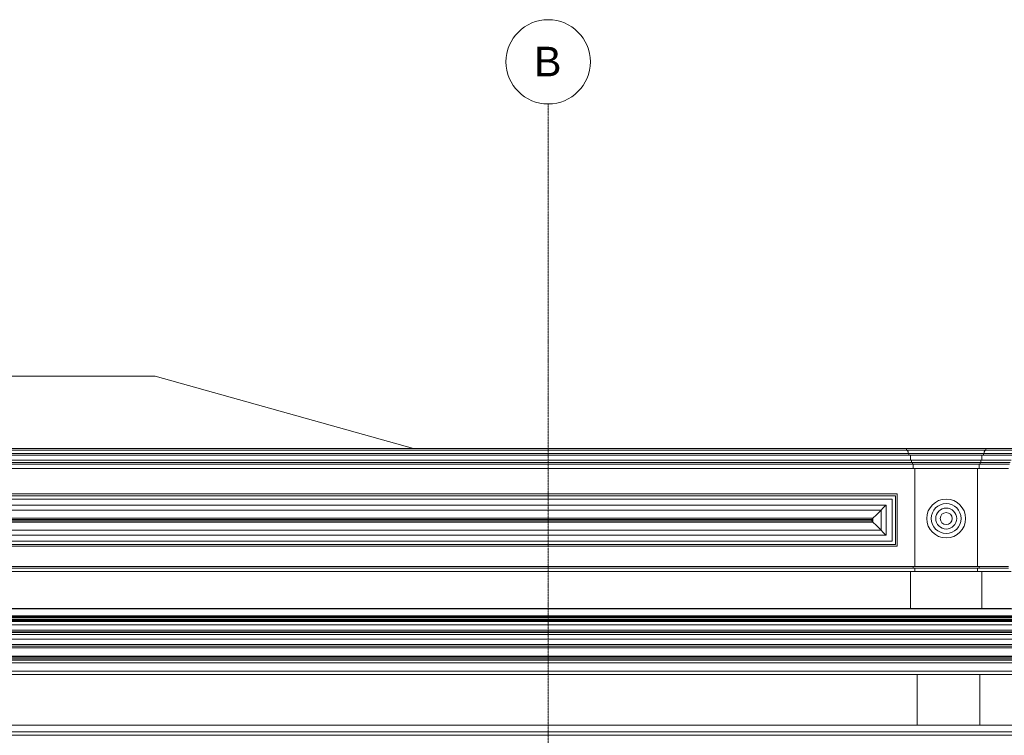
# Model space of a CAD drawing. Header units: millimetres. Extents: x -32192 to 36727, y -1740 to 8822.
# Tile 20 of 23: x 21671 to 27507, y 4578 to 8822. Entities that reach past the tile are written whole.
import ezdxf

# ---------------------------------------------------------------- set-up
doc = ezdxf.new("R2010")
doc.units = ezdxf.units.MM
doc.linetypes.add('_Traço - ponto', pattern=[16, 12, -2, 0, -2])
for name, color, linetype, lineweight in [('A-GENM', 13, 'Continuous', 18), ('A-ROOF', 132, 'Continuous', 18), ('S-GRID', 1, 'Continuous', 9), ('S-GRID-IDEN', 1, 'Continuous', 9)]:
    doc.layers.add(name, color=color, linetype=linetype, lineweight=lineweight)
doc.styles.add('Arial_2', font='arial.ttf', dxfattribs={"height": 175})

# ---------------------------------------------------------------- blocks, each defined once
blk = doc.blocks.new('Generic Models 18 - Generic Models 18-3077073-ELEVAÇÃO 2 - FACHADA DE IMPLANTAÇÃO')
at = {"layer": 'A-GENM'}
for p, q in [((-17744.9, 6009.1), (-3840, 6009.1)), ((-3850.2, 5998.9), (-17734.7, 5998.9)), ((-3870.2, 5978.9), (-17714.7, 5978.9)), ((-3870.2, 5729.2), (-3870.2, 5978.9)), ((-3850.2, 5709.2), (-3850.2, 5998.9)), ((-3840, 6009.1), (-3840, 5699.1)), ((-3906, 5943.1), (-17678.9, 5943.1)), ((-17649.3, 5913.5), (-3935.5, 5913.5)), ((-3935.5, 5913.5), (-3935.5, 5794.6)), ((-3906, 5765), (-3906, 5943.1)), ((-17601.7, 5865.9), (-3983.2, 5865.9)), ((-3983.2, 5842.2), (-17601.7, 5842.2)), ((-17594.2, 5858.4), (-3990.7, 5858.4)), ((-3990.7, 5849.8), (-17594.2, 5849.8)), ((-3990.7, 5858.4), (-3990.7, 5849.8)), ((-3983.2, 5865.9), (-3983.2, 5842.2)), ((-3935.5, 5794.6), (-17649.3, 5794.6)), ((-3870.2, 5729.2), (-17714.7, 5729.2)), ((-17678.9, 5765), (-3906, 5765)), ((-17744.9, 5699.1), (-3840, 5699.1)), ((-3850.2, 5709.2), (-17734.7, 5709.2))]:
    blk.add_line(p, q, dxfattribs=at)
for points in [[(-3935.5, 5913.5), (-3940.6, 5908.4), (-3951.1, 5898), (-3967.3, 5881.7), (-3978, 5871.1), (-3983.2, 5865.9)], [(-3983.2, 5842.2), (-3977.9, 5837), (-3967.4, 5826.4), (-3951, 5810.1), (-3940.7, 5799.6), (-3935.5, 5794.6)]]:
    blk.add_open_spline(points, degree=3, dxfattribs=at)
for points, knots in [([(-3906, 5943.1), (-3908, 5941), (-3911.4, 5937.7), (-3916.2, 5932.8), (-3920.1, 5929), (-3924, 5925.1), (-3929.2, 5919.9), (-3933.1, 5916.1), (-3935.5, 5913.5)], [0, 0, 0, 0, 0.25, 0.375, 0.5, 0.625, 0.75, 1, 1, 1, 1]), ([(-3983.2, 5865.9), (-3984.2, 5864.9), (-3986.1, 5863), (-3988, 5861), (-3989.3, 5859.8), (-3990.2, 5858.9), (-3990.6, 5858.5), (-3990.8, 5858.3)], [0, 0, 0, 0, 0.1666667, 0.3333333, 0.4166667, 0.5, 0.6167262, 0.6167262, 0.6167262, 0.6167262]), ([(-3990.8, 5849.8), (-3990.6, 5849.6), (-3990.2, 5849.2), (-3989.3, 5848.3), (-3988, 5847.1), (-3986.1, 5845.1), (-3984.2, 5843.2), (-3983.2, 5842.2)], [-0.6167262, -0.6167262, -0.6167262, -0.6167262, -0.5, -0.4166667, -0.3333333, -0.1666667, 0, 0, 0, 0]), ([(-3935.5, 5794.6), (-3933, 5792.1), (-3929.2, 5788.2), (-3924, 5783), (-3920.1, 5779.1), (-3916.2, 5775.3), (-3911.3, 5770.4), (-3908, 5767), (-3906, 5765)], [-1, -1, -1, -1, -0.75, -0.625, -0.5, -0.375, -0.25, 0, 0, 0, 0])]:
    blk.add_open_spline(points, degree=3, knots=knots, dxfattribs=at)
blk = doc.blocks.new('Generic Models 19 - Generic Models 19-3087287-ELEVAÇÃO 2 - FACHADA DE IMPLANTAÇÃO')
at = {"layer": 'A-GENM'}
for p, q in [((-17744.9, 6249.4), (-8734.9, 6249.4)), ((-17734.9, 6279.4), (-3785, 6279.4)), ((-17734.9, 6269.4), (-3785, 6269.4)), ((-3775, 6249.4), (-8734.9, 6249.4)), ((-3785, 6279.4), (-3313.4, 6279.4)), ((-3785, 6269.4), (-3785, 6279.4)), ((-3313.4, 6269.4), (-3785, 6269.4)), ((-3323.4, 6249.4), (-3775, 6249.4)), ((-3770, 6239.4), (-3770, 6249.4)), ((-3328.4, 6249.4), (-3328.4, 6239.4)), ((-3150, 6249.4), (-3323.4, 6249.4)), ((-3313.4, 6279.4), (-3140, 6279.4)), ((-3313.4, 6279.4), (-3313.4, 6269.4)), ((-3140, 6269.4), (-3313.4, 6269.4)), ((-17769.9, 6186.9), (-3750, 6186.9)), ((-17764.9, 6196.5), (-3755, 6196.5)), ((-17759.9, 6210), (-3760, 6210)), ((-17749.9, 6239.4), (-3770, 6239.4)), ((-3328.4, 6239.4), (-3770, 6239.4)), ((-3760, 6210), (-3760, 6239.4)), ((-3338.4, 6210), (-3760, 6210)), ((-3755, 6196.5), (-3755, 6210)), ((-3343.4, 6196.5), (-3755, 6196.5)), ((-3750, 6186.9), (-3750, 6196.5)), ((-3348.4, 6186.9), (-3750, 6186.9)), ((-3745, 6160.6), (-3745, 6186.9)), ((-3353.4, 6186.9), (-3353.4, 6160.6)), ((-3348.4, 6196.5), (-3348.4, 6186.9)), ((-3175, 6186.9), (-3348.4, 6186.9)), ((-3343.4, 6210), (-3343.4, 6196.5)), ((-3170, 6196.5), (-3343.4, 6196.5)), ((-3338.4, 6239.4), (-3338.4, 6210)), ((-3165, 6210), (-3338.4, 6210)), ((-3155, 6239.4), (-3328.4, 6239.4)), ((-17774.9, 6160.6), (-3745, 6160.6)), ((-3353.4, 6160.6), (-3745, 6160.6)), ((-3735, 6160.6), (-3735, 5579.1)), ((-3363.4, 5579.1), (-3363.4, 6160.6)), ((-3180, 6160.6), (-3353.4, 6160.6)), ((-3745, 5579.1), (-17774.9, 5579.1)), ((-17774.9, 5569.1), (-3745, 5569.1)), ((-3760, 5549.1), (-17759.9, 5549.1)), ((-3760, 5329.1), (-3760, 5549.1)), ((-3338.4, 5549.1), (-3760, 5549.1)), ((-3745, 5569.1), (-3745, 5579.1)), ((-3353.4, 5579.1), (-3745, 5579.1)), ((-3745, 5569.1), (-3353.4, 5569.1)), ((-3735, 5569.1), (-3735, 5549.1)), ((-3363.4, 5549.1), (-3363.4, 5569.1)), ((-3353.4, 5569.1), (-3353.4, 5579.1)), ((-3180, 5579.1), (-3353.4, 5579.1)), ((-3353.4, 5569.1), (-3180, 5569.1)), ((-3338.4, 5329.1), (-3338.4, 5549.1)), ((-3165, 5549.1), (-3338.4, 5549.1)), ((-17759.9, 5329.1), (-3760, 5329.1)), ((-3760, 5329.1), (-3338.4, 5329.1)), ((-3735, 5329.1), (-3735, 5328.7)), ((-3363.4, 5328.7), (-3363.4, 5329.1)), ((-3338.4, 5329.1), (-3165, 5329.1))]:
    blk.add_line(p, q, dxfattribs=at)
for radius, start, end in [(115.2, 90, 270), (115.2, 270, 90), (88.6, 90, 270), (62.1, 90, 270), (35.6, 90, 270), (88.6, 270, 90), (62.1, 270, 90), (35.6, 270, 90)]:
    blk.add_arc((-3549.2, 5863.5), radius, start, end, dxfattribs=at)
for points, knots in [([(-3775, 6249.4), (-3774.2, 6251.8), (-3773.8, 6255.9), (-3775, 6260.3), (-3776.2, 6262.7), (-3777.6, 6264.9), (-3779.9, 6267.3), (-3782.1, 6268.8), (-3783.3, 6269.4)], [0, 0, 0, 0, 0.333333, 0.5, 0.583333, 0.666667, 0.833333, 1, 1, 1, 1]), ([(-3315.2, 6269.4), (-3316.4, 6268.8), (-3318.6, 6267.3), (-3320.8, 6264.9), (-3322.3, 6262.7), (-3323.4, 6260.3), (-3324.6, 6255.9), (-3324.3, 6251.8), (-3323.4, 6249.4)], [-1, -1, -1, -1, -0.833333, -0.666667, -0.583333, -0.5, -0.333333, 0, 0, 0, 0])]:
    blk.add_open_spline(points, degree=3, knots=knots, dxfattribs=at)
blk = doc.blocks.new('Generic Models 17 - Generic Models 17-3093004-ELEVAÇÃO 2 - FACHADA DE IMPLANTAÇÃO')
at = {"layer": 'A-GENM'}
for p, q in [((-3350.1, 4938.7), (-3721.6, 4938.7)), ((-3721.6, 4938.7), (-3721.6, 4638.7)), ((-3350.1, 4638.7), (-3350.1, 4938.7))]:
    blk.add_line(p, q, dxfattribs=at)
blk = doc.blocks.new('ORNAMENTO SUPERIOR - ORNAMENTO SUPERIOR-4323885-ELEVAÇÃO 2 - FACHADA DE IMPLANTAÇÃO')
at = {"layer": 'A-GENM'}
for p, q in [((-18632.3, 5328.7), (-2874.7, 5328.7)), ((-2874.7, 5287.4), (-18632.3, 5287.4)), ((-2884.7, 5282.4), (-18622.3, 5282.4)), ((-2889.7, 5277.4), (-18617.3, 5277.4)), ((-2894.7, 5267.4), (-18612.3, 5267.4)), ((-2909.7, 5262.4), (-18597.3, 5262.4)), ((-2914.7, 5257.4), (-18592.3, 5257.4)), ((-2919.7, 5252.4), (-18587.3, 5252.4)), ((-2924.7, 5232.4), (-18582.3, 5232.4)), ((-2934.7, 5202.4), (-18572.3, 5202.4)), ((-18566, 5176.7), (-2941, 5176.7)), ((-2944.7, 5192.4), (-18562.3, 5192.4)), ((-18552.3, 5187.4), (-2954.7, 5187.4)), ((-18545.5, 5147.5), (-2961.4, 5147.5)), ((-2960.8, 5116.7), (-18546.2, 5116.7)), ((-2970.8, 5106.7), (-18536.2, 5106.7)), ((-2980.8, 5096.7), (-18526.2, 5096.7)), ((-2990.8, 5046.7), (-18516.2, 5046.7)), ((-18456.2, 5041.7), (-3050.8, 5041.7)), ((-18452.1, 5031.7), (-3054.9, 5031.7)), ((-3100.8, 5023.7), (-18406.2, 5023.7)), ((-3108.8, 5008.7), (-18398.2, 5008.7)), ((-3138.8, 4958.7), (-18368.2, 4958.7)), ((-3721.6, 4938.7), (-17784.9, 4938.7)), ((-3148.8, 4938.7), (-3350.1, 4938.7))]:
    blk.add_line(p, q, dxfattribs=at)
blk = doc.blocks.new('ORNAMENTO 2 - ORNAMENTO 2-4325827-ELEVAÇÃO 2 - FACHADA DE IMPLANTAÇÃO')
at = {"layer": 'A-GENM'}
for p, q in [((-18348.5, 4638.7), (-3058.4, 4638.7)), ((-3058.4, 4598), (-18348.5, 4598)), ((-3088.4, 4578), (-18348.5, 4578))]:
    blk.add_line(p, q, dxfattribs=at)
blk = doc.blocks.new('Grid - Head Grid-11506-ELEVAÇÃO 2 - FACHADA DE IMPLANTAÇÃO')
at = {"layer": 'S-GRID-IDEN'}
blk.add_circle((-673.5, 8571.9), 250, dxfattribs=at)

msp = doc.modelspace()

# ---------------------------------------------------------------- linework, layer by layer
at = {"layer": 'A-ROOF'}
for p in [(17992.1, 6708.1), (24005.2, 6279.4)]:
    msp.add_line(p, (22474.1, 6708.1), dxfattribs=at)
at = {"layer": 'S-GRID', "linetype": '_Traço - ponto'}
msp.add_line((24803, -1519.9), (24803, 8321.9), dxfattribs=at)

# ---------------------------------------------------------------- block references
at = {"layer": 'A-GENM'}
for name in ['Generic Models 19 - Generic Models 19-3087287-ELEVAÇÃO 2 - FACHADA DE IMPLANTAÇÃO', 'Generic Models 18 - Generic Models 18-3077073-ELEVAÇÃO 2 - FACHADA DE IMPLANTAÇÃO', 'ORNAMENTO SUPERIOR - ORNAMENTO SUPERIOR-4323885-ELEVAÇÃO 2 - FACHADA DE IMPLANTAÇÃO', 'Generic Models 17 - Generic Models 17-3093004-ELEVAÇÃO 2 - FACHADA DE IMPLANTAÇÃO', 'ORNAMENTO 2 - ORNAMENTO 2-4325827-ELEVAÇÃO 2 - FACHADA DE IMPLANTAÇÃO']:
    msp.add_blockref(name, (30711.4, 0), dxfattribs=at)
at = {"layer": 'S-GRID-IDEN'}
msp.add_blockref('Grid - Head Grid-11506-ELEVAÇÃO 2 - FACHADA DE IMPLANTAÇÃO', (25476.4, 0), dxfattribs=at)

# ---------------------------------------------------------------- texts
at = {"layer": 'S-GRID-IDEN', "insert": (24718.6, 8661.2), "char_height": 175, "width": 200.422, "attachment_point": 1, "style": 'Arial_2'}
msp.add_mtext('B', dxfattribs=at)

doc.saveas('drawing.dxf')
